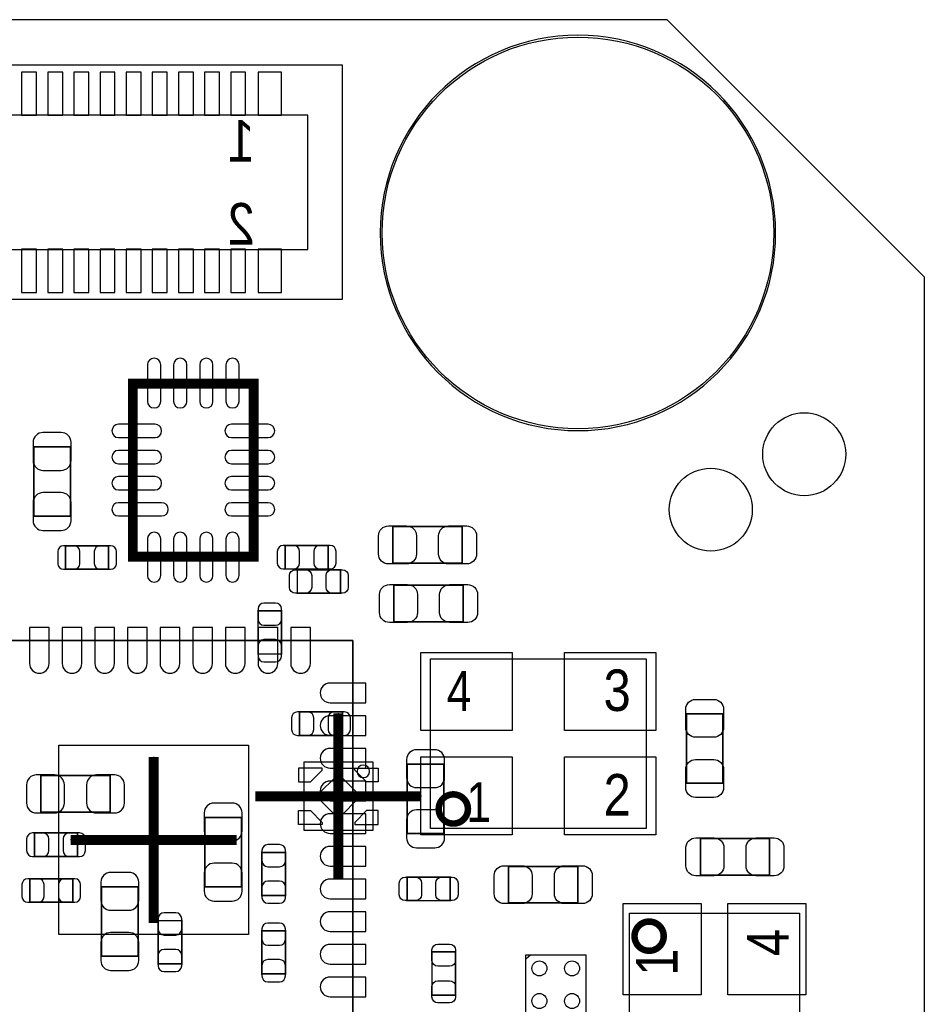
# Model space of a CAD drawing. Extents: x 0 to 68.4, y 0 to 55.
# Tile 15 of 15: x 54.2 to 68, y 39.9 to 55. Entities that reach past the tile are written whole.
import ezdxf

# ---------------------------------------------------------------- set-up
doc = ezdxf.new("R2010")
doc.units = 0
for name, color, linetype in [('BG_OUTLINE', 3, 'CONTINUOUS'), ('PG_ASSEMBLY_BOTTOM', 30, 'CONTINUOUS'), ('PG_ASSEMBLY_TOP', 45, 'CONTINUOUS'), ('PG_BODY_CENTER', 85, 'CONTINUOUS'), ('PIN_BOTTOM', 211, 'CONTINUOUS'), ('PIN_TOP', 5, 'CONTINUOUS')]:
    doc.layers.add(name, color=color, linetype=linetype)

msp = doc.modelspace()

# ---------------------------------------------------------------- linework, layer by layer
at = {"layer": 'BG_OUTLINE'}
for points in [[(64.063118, 54.99989), (3.937, 54.99989)], [(64.063118, 54.99989), (68.000118, 51.06289)], [(68.000118, 51.06289), (64.063118, 54.99989)], [(68.000118, 51.06289), (68.000118, 0)]]:
    msp.add_lwpolyline(points, dxfattribs=at)
at = {"layer": 'PG_ASSEMBLY_BOTTOM'}
for points in [[(59.094116, 54.301898), (38.297866, 54.301898), (38.297866, 50.720498), (59.094116, 50.720498), (59.094116, 54.301898)], [(58.564018, 53.539898), (38.828218, 53.539898), (38.828218, 51.482498), (58.564018, 51.482498), (58.564018, 53.539898)]]:
    msp.add_lwpolyline(points, dxfattribs=at)
for points, const_width in [([(55.884572, 46.779942), (55.884572, 49.430178), (57.734708, 49.430178), (57.734708, 46.779942), (55.884572, 46.779942)], 0.1524), ([(54.368446, 47.40148), (54.928262, 47.40148), (54.928262, 48.461676), (54.368446, 48.461676), (54.368446, 47.40148)], 0.024892), ([(55.513986, 46.587918), (55.513986, 46.94809), (54.854094, 46.94809), (54.854094, 46.587918), (55.513986, 46.587918)], 0.024892), ([(58.21553, 46.952662), (58.21553, 46.59249), (58.875422, 46.59249), (58.875422, 46.952662), (58.21553, 46.952662)], 0.024892), ([(57.800494, 45.291248), (58.160666, 45.291248), (58.160666, 45.95114), (57.800494, 45.95114), (57.800494, 45.291248)], 0.024892), ([(58.434478, 44.405042), (58.434478, 44.04487), (59.09437, 44.04487), (59.09437, 44.405042), (58.434478, 44.405042)], 0.024892), ([(60.645802, 43.605704), (60.085986, 43.605704), (60.085986, 42.545508), (60.645802, 42.545508), (60.645802, 43.605704)], 0.024892), ([(54.476396, 43.429428), (54.476396, 42.869612), (55.536592, 42.869612), (55.536592, 43.429428), (54.476396, 43.429428)], 0.024892), ([(56.986678, 41.72966), (57.546494, 41.72966), (57.546494, 42.789856), (56.986678, 42.789856), (56.986678, 41.72966)], 0.024892), ([(55.038498, 42.192194), (55.038498, 42.552366), (54.378606, 42.552366), (54.378606, 42.192194), (55.038498, 42.192194)], 0.024892), ([(58.221372, 42.254932), (57.8612, 42.254932), (57.8612, 41.59504), (58.221372, 41.59504), (58.221372, 42.254932)], 0.024892), ([(54.965854, 41.491154), (54.965854, 41.851326), (54.305962, 41.851326), (54.305962, 41.491154), (54.965854, 41.491154)], 0.024892), ([(55.964328, 41.728644), (55.404512, 41.728644), (55.404512, 40.668448), (55.964328, 40.668448), (55.964328, 41.728644)], 0.024892), ([(56.632602, 41.209722), (56.27243, 41.209722), (56.27243, 40.54983), (56.632602, 40.54983), (56.632602, 41.209722)], 0.024892), ([(58.220102, 41.053766), (57.85993, 41.053766), (57.85993, 40.393874), (58.220102, 40.393874), (58.220102, 41.053766)], 0.024892)]:
    msp.add_lwpolyline(points, dxfattribs=dict(at, const_width=const_width))
msp.add_lwpolyline([(59.557158, 42.588942), (58.507122, 42.588942), (58.507122, 43.638978), (59.557158, 43.638978)], close=True, dxfattribs=at)
msp.add_lwpolyline([(59.509152, 43.49496, 1), (59.317128, 43.49496, 1), (59.509152, 43.49496)], format="xyb", dxfattribs=at)
at = {"layer": 'PG_ASSEMBLY_TOP'}
msp.add_lwpolyline([(65.724278, 51.73599, 1), (59.671966, 51.73599, 1), (65.724278, 51.73599)], format="xyb", dxfattribs=at)
at = {"layer": 'PG_ASSEMBLY_TOP', "const_width": 0.024892}
for points in [[(59.865514, 46.680882), (59.865514, 47.240698), (60.92571, 47.240698), (60.92571, 46.680882), (59.865514, 46.680882)], [(58.402474, 46.221396), (58.402474, 46.581568), (59.062366, 46.581568), (59.062366, 46.221396), (58.402474, 46.221396)], [(59.881008, 45.783246), (59.881008, 46.343062), (60.941204, 46.343062), (60.941204, 45.783246), (59.881008, 45.783246)], [(64.358266, 44.37634), (64.918082, 44.37634), (64.918082, 43.316144), (64.358266, 43.316144), (64.358266, 44.37634)], [(64.57188, 41.907206), (64.57188, 42.467022), (65.632076, 42.467022), (65.632076, 41.907206), (64.57188, 41.907206)], [(61.636656, 41.480486), (61.636656, 42.040302), (62.696852, 42.040302), (62.696852, 41.480486), (61.636656, 41.480486)], [(60.082684, 41.515792), (60.082684, 41.875964), (60.742576, 41.875964), (60.742576, 41.515792), (60.082684, 41.515792)], [(60.463938, 40.731186), (60.82411, 40.731186), (60.82411, 40.071294), (60.463938, 40.071294), (60.463938, 40.731186)]]:
    msp.add_lwpolyline(points, dxfattribs=at)
at = {"layer": 'PG_ASSEMBLY_TOP'}
for points in [[(59.252612, 39.395908), (59.252612, 45.495972), (53.152548, 45.495972), (53.152548, 39.395908)], [(59.252612, 45.495972), (59.252612, 39.395908), (53.152548, 39.395908), (53.152548, 45.495972)], [(60.440316, 42.619168), (60.440316, 45.219112), (63.740284, 45.219112), (63.740284, 42.619168)], [(63.487808, 41.322244), (66.087752, 41.322244), (66.087752, 38.022276), (63.487808, 38.022276)], [(61.898784, 39.770558), (61.898784, 40.688514), (62.81674, 40.688514), (62.81674, 39.770558)]]:
    msp.add_lwpolyline(points, close=True, dxfattribs=at)
at = {"layer": 'PG_ASSEMBLY_TOP', "const_width": 0.100076}
for points in [[(61.013848, 42.919142, 0.999991), (60.566808, 42.919142, 1.000009), (61.013848, 42.919142)], [(64.011302, 40.972232, 1.000125), (63.564262, 40.972232, 0.999875), (64.011302, 40.972232)]]:
    msp.add_lwpolyline(points, format="xyb", dxfattribs=at)
at = {"layer": 'PG_ASSEMBLY_TOP'}
msp.add_lwpolyline([(61.898784, 40.624506), (61.971428, 40.688514)], dxfattribs=at)
at = {"layer": 'PG_BODY_CENTER', "const_width": 0.1524}
for points in [[(59.03214, 41.84396), (59.03214, 44.38396)], [(56.20258, 43.71594), (56.20258, 41.17594)], [(60.30214, 43.11396), (57.76214, 43.11396)], [(57.47258, 42.44594), (54.93258, 42.44594)]]:
    msp.add_lwpolyline(points, dxfattribs=at)
at = {"layer": 'PG_BODY_CENTER'}
for points in [[(59.03214, 41.84396), (59.03214, 44.38396)], [(56.20258, 43.71594), (56.20258, 41.17594)], [(60.30214, 43.11396), (57.76214, 43.11396)], [(57.47258, 42.44594), (54.93258, 42.44594)]]:
    msp.add_lwpolyline(points, dxfattribs=at)
at = {"layer": 'PIN_BOTTOM'}
for points in [[(54.411118, 53.536088), (54.411118, 54.196488), (54.182518, 54.196488), (54.182518, 53.536088)], [(54.811168, 53.536088), (54.811168, 54.196488), (54.582568, 54.196488), (54.582568, 53.536088)], [(55.211218, 53.536088), (55.211218, 54.196488), (54.982618, 54.196488), (54.982618, 53.536088)], [(55.611268, 53.536088), (55.611268, 54.196488), (55.382668, 54.196488), (55.382668, 53.536088)], [(56.011318, 53.536088), (56.011318, 54.196488), (55.782718, 54.196488), (55.782718, 53.536088)], [(56.411368, 53.536088), (56.411368, 54.196488), (56.182768, 54.196488), (56.182768, 53.536088)], [(56.811418, 53.536088), (56.811418, 54.196488), (56.582818, 54.196488), (56.582818, 53.536088)], [(57.211468, 53.536088), (57.211468, 54.196488), (56.982868, 54.196488), (56.982868, 53.536088)], [(57.611518, 53.536088), (57.611518, 54.196488), (57.382918, 54.196488), (57.382918, 53.536088)], [(58.157618, 53.536088), (58.157618, 54.196488), (57.802018, 54.196488), (57.802018, 53.536088)], [(54.411118, 50.825908), (54.411118, 51.486308), (54.182518, 51.486308), (54.182518, 50.825908)], [(54.811168, 50.825908), (54.811168, 51.486308), (54.582568, 51.486308), (54.582568, 50.825908)], [(55.211218, 50.825908), (55.211218, 51.486308), (54.982618, 51.486308), (54.982618, 50.825908)], [(55.611268, 50.825908), (55.611268, 51.486308), (55.382668, 51.486308), (55.382668, 50.825908)], [(56.011318, 50.825908), (56.011318, 51.486308), (55.782718, 51.486308), (55.782718, 50.825908)], [(56.411368, 50.825908), (56.411368, 51.486308), (56.182768, 51.486308), (56.182768, 50.825908)], [(56.811418, 50.825908), (56.811418, 51.486308), (56.582818, 51.486308), (56.582818, 50.825908)], [(57.211468, 50.825908), (57.211468, 51.486308), (56.982868, 51.486308), (56.982868, 50.825908)], [(57.611518, 50.825908), (57.611518, 51.486308), (57.382918, 51.486308), (57.382918, 50.825908)], [(58.157618, 50.825908), (58.157618, 51.486308), (57.802018, 51.486308), (57.802018, 50.825908)], [(58.782204, 43.51401), (58.782204, 43.543982), (58.422032, 43.543982), (58.422032, 43.334178), (58.602118, 43.334178)], [(59.03214, 42.774506), (59.371594, 43.11396), (59.03214, 43.453414), (58.692686, 43.11396)], [(59.282076, 43.51401), (59.282076, 43.543982), (59.642248, 43.543982), (59.642248, 43.334178), (59.462162, 43.334178)], [(58.782204, 42.71391), (58.782204, 42.683938), (58.422032, 42.683938), (58.422032, 42.893742), (58.602118, 42.893742)], [(59.282076, 42.71391), (59.282076, 42.683938), (59.642248, 42.683938), (59.642248, 42.893742), (59.462162, 42.893742)]]:
    msp.add_lwpolyline(points, close=True, dxfattribs=at)
for points in [[(56.108092, 49.716944), (56.108092, 49.158144, 1), (56.311292, 49.158144), (56.311292, 49.716944, 1)], [(56.508142, 49.716944), (56.508142, 49.158144, 1), (56.711342, 49.158144), (56.711342, 49.716944, 1)], [(56.907938, 49.716944), (56.907938, 49.158144, 1), (57.111138, 49.158144), (57.111138, 49.716944, 1)], [(57.307988, 49.716944), (57.307988, 49.158144, 1), (57.511188, 49.158144), (57.511188, 49.716944, 1)], [(54.358286, 48.531526), (54.358286, 48.251618, 0.414846), (54.5084, 48.101504), (54.788308, 48.101504, 0.414846), (54.938422, 48.251618), (54.938422, 48.531526, 0.414846), (54.788308, 48.68164), (54.5084, 48.68164, 0.414846)], [(56.223916, 48.806608), (55.665116, 48.806608, 1), (55.665116, 48.603408), (56.223916, 48.603408, 1)], [(57.954164, 48.806608), (57.395364, 48.806608, 1), (57.395364, 48.603408), (57.954164, 48.603408, 1)], [(56.223916, 48.406558), (55.665116, 48.406558, 1), (55.665116, 48.203358), (56.223916, 48.203358, 1)], [(57.954164, 48.406558), (57.395364, 48.406558, 1), (57.395364, 48.203358), (57.954164, 48.203358, 1)], [(56.223916, 48.006762), (55.665116, 48.006762, 1), (55.665116, 47.803562), (56.223916, 47.803562, 1)], [(57.954164, 48.006762), (57.395364, 48.006762, 1), (57.395364, 47.803562), (57.954164, 47.803562, 1)], [(54.938422, 47.33163), (54.938422, 47.611538, 0.414846), (54.788308, 47.761652), (54.5084, 47.761652, 0.414846), (54.358286, 47.611538), (54.358286, 47.33163, 0.414846), (54.5084, 47.181516), (54.788308, 47.181516, 0.414846)], [(56.325516, 47.606712), (55.665116, 47.606712, 1), (55.665116, 47.403512), (56.325516, 47.403512, 1)], [(57.954164, 47.606712), (57.395364, 47.606712, 1), (57.395364, 47.403512), (57.954164, 47.403512, 1)], [(56.108092, 47.051976), (56.108092, 46.493176, 1), (56.311292, 46.493176), (56.311292, 47.051976, 1)], [(56.508142, 47.051976), (56.508142, 46.493176, 1), (56.711342, 46.493176), (56.711342, 47.051976, 1)], [(56.907938, 47.051976), (56.907938, 46.493176, 1), (57.111138, 46.493176), (57.111138, 47.051976, 1)], [(57.307988, 47.051976), (57.307988, 46.493176, 1), (57.511188, 46.493176), (57.511188, 47.051976, 1)], [(54.824122, 46.587918), (54.984142, 46.587918, 0.413587), (55.074058, 46.678088), (55.074058, 46.85792, 0.413587), (54.984142, 46.94809), (54.824122, 46.94809, 0.413587), (54.734206, 46.85792), (54.734206, 46.678088, 0.413587)], [(55.543958, 46.94809), (55.383938, 46.94809, 0.413587), (55.294022, 46.85792), (55.294022, 46.678088, 0.413587), (55.383938, 46.587918), (55.543958, 46.587918, 0.413587), (55.633874, 46.678088), (55.633874, 46.85792, 0.413587)], [(58.185558, 46.59249), (58.345578, 46.59249, 0.413587), (58.435494, 46.68266), (58.435494, 46.862492, 0.413587), (58.345578, 46.952662), (58.185558, 46.952662, 0.413587), (58.095642, 46.862492), (58.095642, 46.68266, 0.413587)], [(58.905394, 46.952662), (58.745374, 46.952662, 0.413587), (58.655458, 46.862492), (58.655458, 46.68266, 0.413587), (58.745374, 46.59249), (58.905394, 46.59249, 0.413587), (58.99531, 46.68266), (58.99531, 46.862492, 0.413587)], [(57.800494, 45.981112), (57.800494, 45.821092, 0.413587), (57.890664, 45.731176), (58.070496, 45.731176, 0.413587), (58.160666, 45.821092), (58.160666, 45.981112, 0.413587), (58.070496, 46.071028), (57.890664, 46.071028, 0.413587)], [(58.160666, 45.261276), (58.160666, 45.421296, 0.413587), (58.070496, 45.511212), (57.890664, 45.511212, 0.413587), (57.800494, 45.421296), (57.800494, 45.261276, 0.413587), (57.890664, 45.17136), (58.070496, 45.17136, 0.413587)], [(58.404506, 44.04487), (58.564526, 44.04487, 0.413587), (58.654442, 44.13504), (58.654442, 44.314872, 0.413587), (58.564526, 44.405042), (58.404506, 44.405042, 0.413587), (58.31459, 44.314872), (58.31459, 44.13504, 0.413587)], [(59.124342, 44.405042), (58.964322, 44.405042, 0.413587), (58.874406, 44.314872), (58.874406, 44.13504, 0.413587), (58.964322, 44.04487), (59.124342, 44.04487, 0.413587), (59.214258, 44.13504), (59.214258, 44.314872, 0.413587)], [(60.075826, 43.675554), (60.075826, 43.395646, 0.414846), (60.22594, 43.245532), (60.505848, 43.245532, 0.414846), (60.655962, 43.395646), (60.655962, 43.675554, 0.414846), (60.505848, 43.825668), (60.22594, 43.825668, 0.414846)], [(54.406546, 42.859452), (54.686454, 42.859452, 0.414846), (54.836568, 43.009566), (54.836568, 43.289474, 0.414846), (54.686454, 43.439588), (54.406546, 43.439588, 0.414846), (54.256432, 43.289474), (54.256432, 43.009566, 0.414846)], [(55.606442, 43.439588), (55.326534, 43.439588, 0.414846), (55.17642, 43.289474), (55.17642, 43.009566, 0.414846), (55.326534, 42.859452), (55.606442, 42.859452, 0.414846), (55.756556, 43.009566), (55.756556, 43.289474, 0.414846)], [(56.976518, 42.859706), (56.976518, 42.579798, 0.414846), (57.126632, 42.429684), (57.40654, 42.429684, 0.414846), (57.556654, 42.579798), (57.556654, 42.859706, 0.414846), (57.40654, 43.00982), (57.126632, 43.00982, 0.414846)], [(60.655962, 42.475658), (60.655962, 42.755566, 0.414846), (60.505848, 42.90568), (60.22594, 42.90568, 0.414846), (60.075826, 42.755566), (60.075826, 42.475658, 0.414846), (60.22594, 42.325544), (60.505848, 42.325544, 0.414846)], [(54.348634, 42.192194), (54.508654, 42.192194, 0.413587), (54.59857, 42.282364), (54.59857, 42.462196, 0.413587), (54.508654, 42.552366), (54.348634, 42.552366, 0.413587), (54.258718, 42.462196), (54.258718, 42.282364, 0.413587)], [(55.06847, 42.552366), (54.90845, 42.552366, 0.413587), (54.818534, 42.462196), (54.818534, 42.282364, 0.413587), (54.90845, 42.192194), (55.06847, 42.192194, 0.413587), (55.158386, 42.282364), (55.158386, 42.462196, 0.413587)], [(57.8612, 42.284904), (57.8612, 42.124884, 0.413587), (57.95137, 42.034968), (58.131202, 42.034968, 0.413587), (58.221372, 42.124884), (58.221372, 42.284904, 0.413587), (58.131202, 42.37482), (57.95137, 42.37482, 0.413587)], [(57.556654, 41.65981), (57.556654, 41.939718, 0.414846), (57.40654, 42.089832), (57.126632, 42.089832, 0.414846), (56.976518, 41.939718), (56.976518, 41.65981, 0.414846), (57.126632, 41.509696), (57.40654, 41.509696, 0.414846)], [(55.394352, 41.798494), (55.394352, 41.518586, 0.414846), (55.544466, 41.368472), (55.824374, 41.368472, 0.414846), (55.974488, 41.518586), (55.974488, 41.798494, 0.414846), (55.824374, 41.948608), (55.544466, 41.948608, 0.414846)], [(54.27599, 41.491154), (54.43601, 41.491154, 0.413587), (54.525926, 41.581324), (54.525926, 41.761156, 0.413587), (54.43601, 41.851326), (54.27599, 41.851326, 0.413587), (54.186074, 41.761156), (54.186074, 41.581324, 0.413587)], [(54.995826, 41.851326), (54.835806, 41.851326, 0.413587), (54.74589, 41.761156), (54.74589, 41.581324, 0.413587), (54.835806, 41.491154), (54.995826, 41.491154, 0.413587), (55.085742, 41.581324), (55.085742, 41.761156, 0.413587)], [(58.221372, 41.565068), (58.221372, 41.725088, 0.413587), (58.131202, 41.815004), (57.95137, 41.815004, 0.413587), (57.8612, 41.725088), (57.8612, 41.565068, 0.413587), (57.95137, 41.475152), (58.131202, 41.475152, 0.413587)], [(56.27243, 41.239694), (56.27243, 41.079674, 0.413587), (56.3626, 40.989758), (56.542432, 40.989758, 0.413587), (56.632602, 41.079674), (56.632602, 41.239694, 0.413587), (56.542432, 41.32961), (56.3626, 41.32961, 0.413587)], [(57.85993, 41.083738), (57.85993, 40.923718, 0.413587), (57.9501, 40.833802), (58.129932, 40.833802, 0.413587), (58.220102, 40.923718), (58.220102, 41.083738, 0.413587), (58.129932, 41.173654), (57.9501, 41.173654, 0.413587)], [(55.974488, 40.598598), (55.974488, 40.878506, 0.414846), (55.824374, 41.02862), (55.544466, 41.02862, 0.414846), (55.394352, 40.878506), (55.394352, 40.598598, 0.414846), (55.544466, 40.448484), (55.824374, 40.448484, 0.414846)], [(56.632602, 40.519858), (56.632602, 40.679878, 0.413587), (56.542432, 40.769794), (56.3626, 40.769794, 0.413587), (56.27243, 40.679878), (56.27243, 40.519858, 0.413587), (56.3626, 40.429942), (56.542432, 40.429942, 0.413587)], [(58.220102, 40.363902), (58.220102, 40.523922, 0.413587), (58.129932, 40.613838), (57.9501, 40.613838, 0.413587), (57.85993, 40.523922), (57.85993, 40.363902, 0.413587), (57.9501, 40.273986), (58.129932, 40.273986, 0.413587)]]:
    msp.add_lwpolyline(points, format="xyb", close=True, dxfattribs=at)
for centre, radius in [((62.698122, 51.73599), 2.9972), ((64.7319, 47.50054), 0.635)]:
    msp.add_circle(centre, radius, dxfattribs=at)
at = {"layer": 'PIN_TOP'}
for points in [[(59.795664, 47.250858), (60.075572, 47.250858, -0.414846), (60.225686, 47.100744), (60.225686, 46.820836, -0.414846), (60.075572, 46.670722), (59.795664, 46.670722, -0.414846), (59.64555, 46.820836), (59.64555, 47.100744, -0.414846)], [(60.99556, 46.670722), (60.715652, 46.670722, -0.414846), (60.565538, 46.820836), (60.565538, 47.100744, -0.414846), (60.715652, 47.250858), (60.99556, 47.250858, -0.414846), (61.145674, 47.100744), (61.145674, 46.820836, -0.414846)], [(58.372502, 46.581568), (58.532522, 46.581568, -0.413587), (58.622438, 46.491398), (58.622438, 46.311566, -0.413587), (58.532522, 46.221396), (58.372502, 46.221396, -0.413587), (58.282586, 46.311566), (58.282586, 46.491398, -0.413587)], [(59.092338, 46.221396), (58.932318, 46.221396, -0.413587), (58.842402, 46.311566), (58.842402, 46.491398, -0.413587), (58.932318, 46.581568), (59.092338, 46.581568, -0.413587), (59.182254, 46.491398), (59.182254, 46.311566, -0.413587)], [(59.811158, 46.353222), (60.091066, 46.353222, -0.414846), (60.24118, 46.203108), (60.24118, 45.9232, -0.414846), (60.091066, 45.773086), (59.811158, 45.773086, -0.414846), (59.661044, 45.9232), (59.661044, 46.203108, -0.414846)], [(61.011054, 45.773086), (60.731146, 45.773086, -0.414846), (60.581032, 45.9232), (60.581032, 46.203108, -0.414846), (60.731146, 46.353222), (61.011054, 46.353222, -0.414846), (61.161168, 46.203108), (61.161168, 45.9232, -0.414846)], [(54.602634, 45.69587), (54.302406, 45.69587), (54.302406, 45.14596, 0.414214), (54.45252, 44.995846, 0.414214), (54.602634, 45.14596)], [(55.10276, 45.69587), (54.802532, 45.69587), (54.802532, 45.14596, 0.414214), (54.952646, 44.995846, 0.414214), (55.10276, 45.14596)], [(55.602632, 45.69587), (55.302404, 45.69587), (55.302404, 45.14596, 0.414214), (55.452518, 44.995846, 0.414214), (55.602632, 45.14596)], [(56.102758, 45.69587), (55.80253, 45.69587), (55.80253, 45.14596, 0.414214), (55.952644, 44.995846, 0.414214), (56.102758, 45.14596)], [(56.60263, 45.69587), (56.302402, 45.69587), (56.302402, 45.14596, 0.414214), (56.452516, 44.995846, 0.414214), (56.60263, 45.14596)], [(57.102756, 45.69587), (56.802528, 45.69587), (56.802528, 45.14596, 0.414214), (56.952642, 44.995846, 0.414214), (57.102756, 45.14596)], [(57.602628, 45.69587), (57.3024, 45.69587), (57.3024, 45.14596, 0.414214), (57.452514, 44.995846, 0.414214), (57.602628, 45.14596)], [(58.102754, 45.69587), (57.802526, 45.69587), (57.802526, 45.14596, 0.414214), (57.95264, 44.995846, 0.414214), (58.102754, 45.14596)], [(58.602626, 45.69587), (58.302398, 45.69587), (58.302398, 45.14596, 0.414214), (58.452512, 44.995846, 0.414214), (58.602626, 45.14596)], [(59.45251, 44.545758), (59.45251, 44.845986), (58.9026, 44.845986, 0.414214), (58.752486, 44.695872, 0.414214), (58.9026, 44.545758)], [(64.928242, 44.44619), (64.928242, 44.166282, -0.414846), (64.778128, 44.016168), (64.49822, 44.016168, -0.414846), (64.348106, 44.166282), (64.348106, 44.44619, -0.414846), (64.49822, 44.596304), (64.778128, 44.596304, -0.414846)], [(59.45251, 44.045886), (59.45251, 44.346114), (58.9026, 44.346114, 0.414214), (58.752486, 44.196, 0.414214), (58.9026, 44.045886)], [(59.45251, 43.54576), (59.45251, 43.845988), (58.9026, 43.845988, 0.414214), (58.752486, 43.695874, 0.414214), (58.9026, 43.54576)], [(64.348106, 43.246294), (64.348106, 43.526202, -0.414846), (64.49822, 43.676316), (64.778128, 43.676316, -0.414846), (64.928242, 43.526202), (64.928242, 43.246294, -0.414846), (64.778128, 43.09618), (64.49822, 43.09618, -0.414846)], [(59.45251, 43.045888), (59.45251, 43.346116), (58.9026, 43.346116, 0.414214), (58.752486, 43.196002, 0.414214), (58.9026, 43.045888)], [(59.45251, 42.545762), (59.45251, 42.84599), (58.9026, 42.84599, 0.414214), (58.752486, 42.695876, 0.414214), (58.9026, 42.545762)], [(64.50203, 42.477182), (64.781938, 42.477182, -0.414846), (64.932052, 42.327068), (64.932052, 42.04716, -0.414846), (64.781938, 41.897046), (64.50203, 41.897046, -0.414846), (64.351916, 42.04716), (64.351916, 42.327068, -0.414846)], [(65.701926, 41.897046), (65.422018, 41.897046, -0.414846), (65.271904, 42.04716), (65.271904, 42.327068, -0.414846), (65.422018, 42.477182), (65.701926, 42.477182, -0.414846), (65.85204, 42.327068), (65.85204, 42.04716, -0.414846)], [(59.45251, 42.04589), (59.45251, 42.346118), (58.9026, 42.346118, 0.414214), (58.752486, 42.196004, 0.414214), (58.9026, 42.04589)], [(61.566806, 42.050462), (61.846714, 42.050462, -0.414846), (61.996828, 41.900348), (61.996828, 41.62044, -0.414846), (61.846714, 41.470326), (61.566806, 41.470326, -0.414846), (61.416692, 41.62044), (61.416692, 41.900348, -0.414846)], [(62.766702, 41.470326), (62.486794, 41.470326, -0.414846), (62.33668, 41.62044), (62.33668, 41.900348, -0.414846), (62.486794, 42.050462), (62.766702, 42.050462, -0.414846), (62.916816, 41.900348), (62.916816, 41.62044, -0.414846)], [(59.45251, 41.545764), (59.45251, 41.845992), (58.9026, 41.845992, 0.414214), (58.752486, 41.695878, 0.414214), (58.9026, 41.545764)], [(60.052712, 41.875964), (60.212732, 41.875964, -0.413587), (60.302648, 41.785794), (60.302648, 41.605962, -0.413587), (60.212732, 41.515792), (60.052712, 41.515792, -0.413587), (59.962796, 41.605962), (59.962796, 41.785794, -0.413587)], [(60.772548, 41.515792), (60.612528, 41.515792, -0.413587), (60.522612, 41.605962), (60.522612, 41.785794, -0.413587), (60.612528, 41.875964), (60.772548, 41.875964, -0.413587), (60.862464, 41.785794), (60.862464, 41.605962, -0.413587)], [(59.45251, 41.045892), (59.45251, 41.34612), (58.9026, 41.34612, 0.414214), (58.752486, 41.196006, 0.414214), (58.9026, 41.045892)], [(59.45251, 40.545766), (59.45251, 40.845994), (58.9026, 40.845994, 0.414214), (58.752486, 40.69588, 0.414214), (58.9026, 40.545766)], [(60.82411, 40.761158), (60.82411, 40.601138, -0.413587), (60.73394, 40.511222), (60.554108, 40.511222, -0.413587), (60.463938, 40.601138), (60.463938, 40.761158, -0.413587), (60.554108, 40.851074), (60.73394, 40.851074, -0.413587)], [(59.45251, 40.045894), (59.45251, 40.346122), (58.9026, 40.346122, 0.414214), (58.752486, 40.196008, 0.414214), (58.9026, 40.045894)], [(60.463938, 40.041322), (60.463938, 40.201342, -0.413587), (60.554108, 40.291258), (60.73394, 40.291258, -0.413587), (60.82411, 40.201342), (60.82411, 40.041322, -0.413587), (60.73394, 39.951406), (60.554108, 39.951406, -0.413587)]]:
    msp.add_lwpolyline(points, format="xyb", close=True, dxfattribs=at)
for points in [[(60.291726, 44.12234), (60.291726, 45.31614), (61.688726, 45.31614), (61.688726, 44.12234)], [(62.491874, 44.12234), (62.491874, 45.31614), (63.888874, 45.31614), (63.888874, 44.12234)], [(57.652539, 43.895899), (57.652539, 40.995981), (54.752621, 40.995981), (54.752621, 43.895899)], [(60.291726, 42.52214), (60.291726, 43.71594), (61.688726, 43.71594), (61.688726, 42.52214)], [(62.491874, 42.52214), (62.491874, 43.71594), (63.888874, 43.71594), (63.888874, 42.52214)], [(63.39078, 41.470834), (64.58458, 41.470834), (64.58458, 40.073834), (63.39078, 40.073834)], [(64.99098, 41.470834), (66.18478, 41.470834), (66.18478, 40.073834), (64.99098, 40.073834)]]:
    msp.add_lwpolyline(points, close=True, dxfattribs=at)
for centre, radius in [((62.698122, 51.73599), 2.9972), ((66.16192, 48.3489), 0.635), ((62.107826, 40.479472), 0.115062), ((62.607698, 40.479472), 0.115062), ((62.107826, 39.9796), 0.115062), ((62.607698, 39.9796), 0.115062)]:
    msp.add_circle(centre, radius, dxfattribs=at)

# ---------------------------------------------------------------- texts
at = {"layer": 'PG_ASSEMBLY_BOTTOM', "text_generation_flag": 2, "width": 0.88}
for s, p in [('1', (57.751218, 52.828698)), ('2', (57.751218, 51.558698))]:
    msp.add_text(s, height=0.635, dxfattribs=at).set_placement(p)
at = {"layer": 'PG_ASSEMBLY_TOP'}
for s, height, width, p in [('3', 0.635, 0.88, (63.090298, 44.419266)), ('4', 0.6096, 0.833333, (60.690252, 44.419266)), ('2', 0.635, 0.88, (63.090298, 42.819066)), ('1', 0.6096, 0.833333, (60.990226, 42.719244))]:
    msp.add_text(s, height=height, dxfattribs=dict(at, width=width)).set_placement(p)
at = {"layer": 'PG_ASSEMBLY_TOP', "width": 0.88}
for s, p in [('4', (65.922906, 40.665908)), ('1', (64.222884, 40.365934))]:
    msp.add_text(s, height=0.635, rotation=90, dxfattribs=at).set_placement(p)

doc.saveas('drawing.dxf')
